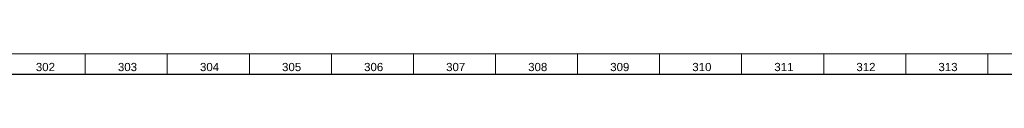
# Model space of a CAD drawing. Header units: millimetres. Extents: x -34 to 6620, y -230 to 4700.
# Tile 184 of 189: x 6034 to 6274, y 4693 to 4698. Entities that reach past the tile are written whole.
import ezdxf

# ---------------------------------------------------------------- set-up
doc = ezdxf.new("R2010")
doc.units = ezdxf.units.MM
doc.layers.add('1', color=7, linetype='Continuous', true_color=0xffffff)
doc.styles.add('Arial Unicode MS', font='Arial Unicode MS')

msp = doc.modelspace()

# ---------------------------------------------------------------- linework, layer by layer
at = {"layer": '1', "color": 3, "linetype": 'Continuous', "lineweight": 18}
msp.add_line((2, 4698), (6618, 4698), dxfattribs=at)
at = {"layer": '1', "color": 3, "linetype": 'Continuous', "lineweight": 13}
for p, q in [((6050, 4698), (6050, 4693)), ((6070, 4698), (6070, 4693)), ((6090, 4698), (6090, 4693)), ((6110, 4698), (6110, 4693)), ((6130, 4698), (6130, 4693)), ((6150, 4698), (6150, 4693)), ((6170, 4698), (6170, 4693)), ((6190, 4698), (6190, 4693)), ((6210, 4698), (6210, 4693)), ((6230, 4698), (6230, 4693)), ((6250, 4698), (6250, 4693)), ((6270, 4698), (6270, 4693))]:
    msp.add_line(p, q, dxfattribs=at)
at = {"layer": '1', "color": 7, "linetype": 'Continuous', "lineweight": 25}
msp.add_line((7, 4693), (6613, 4693), dxfattribs=at)

# ---------------------------------------------------------------- texts
at = {"layer": '1', "color": 3, "linetype": 'Continuous', "lineweight": 13, "char_height": 2, "attachment_point": 7, "line_spacing_factor": 1.069626, "style": 'Arial Unicode MS'}
for s, insert in [('\\W1.0000;302', (6037.969, 4693.738)), ('\\W1.0000;303', (6057.969, 4693.738)), ('\\W1.0000;304', (6077.969, 4693.738)), ('\\W1.0000;305', (6097.969, 4693.738)), ('\\W1.0000;306', (6117.969, 4693.738)), ('\\W1.0000;307', (6137.969, 4693.738)), ('\\W1.0000;308', (6157.969, 4693.738)), ('\\W1.0000;309', (6177.969, 4693.738)), ('\\W1.0000;310', (6197.969, 4693.738)), ('\\W1.0000;311', (6217.969, 4693.738)), ('\\W1.0000;312', (6237.969, 4693.738)), ('\\W1.0000;313', (6257.969, 4693.738))]:
    msp.add_mtext(s, dxfattribs=dict(at, insert=insert))

doc.saveas('drawing.dxf')
